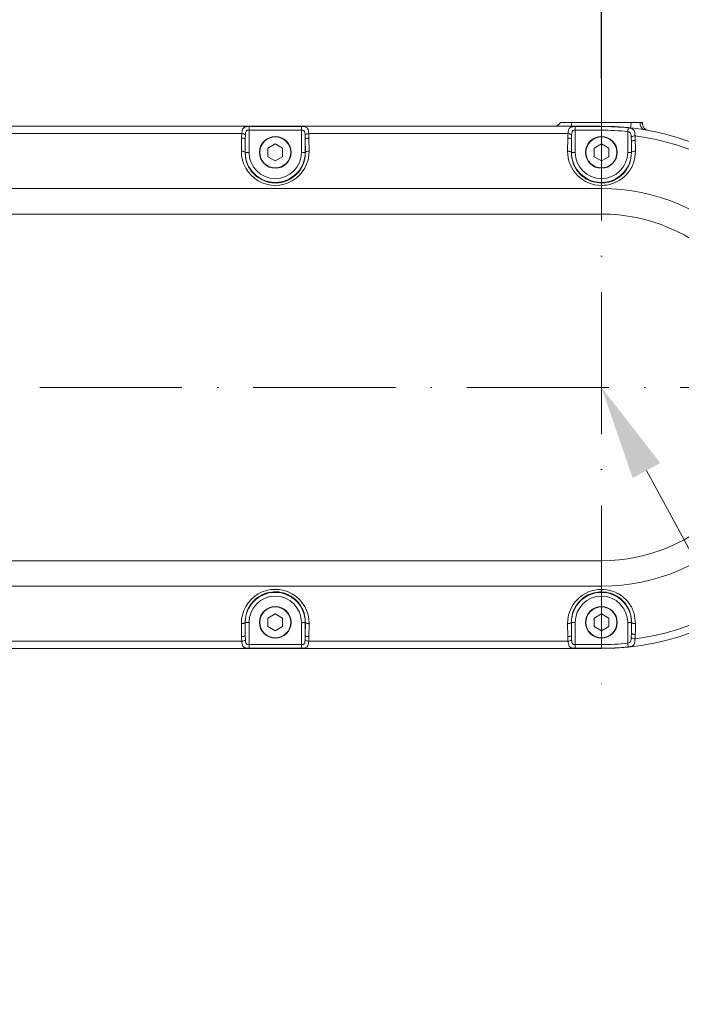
# Model space of a CAD drawing. Header units: millimetres. Extents: x 19214 to 26510, y -7957 to -532.
# Tile 147 of 150: x 22712 to 22889, y -2057 to -1793. Entities that reach past the tile are written whole.
import ezdxf

# ---------------------------------------------------------------- set-up
doc = ezdxf.new("R2010")
doc.units = ezdxf.units.MM
doc.header["$LTSCALE"] = 0.3175
doc.linetypes.add('ACAD_ISO10W100', pattern=[18, 12, -3, 0, -3])
for name, color, linetype, lineweight in [('1轮廓实线层', 7, 'Continuous', 18), ('7标注层', 4, 'Continuous', 13), ('中心线', 4, 'ACAD_ISO10W100', 20), ('细实线', 1, 'Continuous', 20)]:
    doc.layers.add(name, color=color, linetype=linetype, lineweight=lineweight)
doc.styles.add('标准汉字', font='gbenor.shx', dxfattribs={"bigfont": 'gbcbig.shx'})
doc.dimstyles.new('M1：18', dxfattribs={"dimscale": 18, "dimtxt": 3.5, "dimasz": 2.5, "dimexe": 2, "dimexo": 0, "dimgap": 1.5, "dimtad": 1, "dimdec": 1, "dimdsep": 46, "dimtxsty": '标准汉字', "dimcen": 5, "dimdle": 5, "dimclrd": 1, "dimclre": 1, "dimclrt": 256, "dimadec": 4, "dimazin": 2, "dimtfac": 1, "dimtdec": 1, "dimtmove": 0, "dimatfit": 3, "dimfxl": 1, "dimtolj": 1, "dimarcsym": 0})

# ---------------------------------------------------------------- blocks, each defined once
blk = doc.blocks.new('*D26')
at = {"layer": '7标注层', "color": 1, "lineweight": -2, "ltscale": 10, "transparency": 16777216}
for p, q in [((22118.02, -2029.32), (22118.02, -1641.83)), ((22868.02, -1808.73), (22868.02, -1641.83)), ((22163.02, -1677.83), (22823.02, -1677.83))]:
    blk.add_line(p, q, dxfattribs=at)
at = {"layer": '7标注层', "color": 1, "transparency": 16777216}
for points in [[(22163.02, -1670.33), (22163.02, -1685.33), (22118.02, -1677.83)], [(22823.02, -1685.33), (22823.02, -1670.33), (22868.02, -1677.83)]]:
    blk.add_solid(points, dxfattribs=at)
at = {"layer": 'Defpoints', "color": 0, "transparency": 16777216}
for p in [(22868.02, -1677.83), (22868.02, -1808.73), (22118.02, -2029.32)]:
    blk.add_point(p, dxfattribs=at)
at = {"layer": '7标注层', "transparency": 16777216, "insert": (22493.02, -1619.33), "char_height": 63, "attachment_point": 5, "style": '标准汉字'}
blk.add_mtext('\\A1;750', dxfattribs=at)
blk = doc.blocks.new('*D29')
at = {"layer": '7标注层', "color": 1, "lineweight": -2, "ltscale": 10, "transparency": 16777216}
for p, q in [((22868.02, -1808.73), (22868.02, -1641.83)), ((23018.02, -1863.05), (23018.02, -1641.83)), ((22913.02, -1677.83), (22973.02, -1677.83))]:
    blk.add_line(p, q, dxfattribs=at)
at = {"layer": '7标注层', "color": 1, "transparency": 16777216}
for points in [[(22913.02, -1670.33), (22913.02, -1685.33), (22868.02, -1677.83)], [(22973.02, -1685.33), (22973.02, -1670.33), (23018.02, -1677.83)]]:
    blk.add_solid(points, dxfattribs=at)
at = {"layer": 'Defpoints', "color": 0, "transparency": 16777216}
for p in [(23018.02, -1677.83), (22868.02, -1808.73), (23018.02, -1863.05)]:
    blk.add_point(p, dxfattribs=at)
at = {"layer": '7标注层', "transparency": 16777216, "insert": (22943.02, -1619.33), "char_height": 63, "attachment_point": 5, "style": '标准汉字'}
blk.add_mtext('\\A1;150', dxfattribs=at)
blk = doc.blocks.new('*D30')
at = {"layer": '7标注层', "color": 1, "lineweight": -2, "ltscale": 10, "transparency": 16777216}
for p, q in [((22118.02, -1312.58), (24046.52, -1312.58)), ((24010.52, -1357.58), (24010.52, -2772.55)), ((23623.2, -2817.55), (24046.52, -2817.55))]:
    blk.add_line(p, q, dxfattribs=at)
at = {"layer": '7标注层', "color": 1, "transparency": 16777216}
for points in [[(24018.02, -1357.58), (24003.02, -1357.58), (24010.52, -1312.58)], [(24003.02, -2772.55), (24018.02, -2772.55), (24010.52, -2817.55)]]:
    blk.add_solid(points, dxfattribs=at)
at = {"layer": 'Defpoints', "color": 0, "transparency": 16777216}
for p in [(22118.02, -1312.58), (23623.2, -2817.55), (24010.52, -2817.55)]:
    blk.add_point(p, dxfattribs=at)
at = {"layer": '7标注层', "transparency": 16777216, "insert": (23952.02, -2065.06), "char_height": 63, "attachment_point": 5, "rotation": 90, "style": '标准汉字'}
blk.add_mtext('\\A1;1505', dxfattribs=at)

msp = doc.modelspace()

# ---------------------------------------------------------------- hatches: boundary and pattern name
at = {"layer": '细实线', "ltscale": 10}
msp.add_hatch(color=256, dxfattribs=at).paths.add_polyline_path([(22876.376, -1915.849), (22883.806, -1911.824), (22868.016, -1891.547)], flags=0)

# ---------------------------------------------------------------- linework, layer by layer
at = {"layer": '1轮廓实线层', "ltscale": 10}
for p, q in [((22857.016, -1820.547), (22860.016, -1820.547)), ((22860.016, -1820.547), (22868.016, -1820.547)), ((22860.016, -1820.547), (22860.016, -1821.547)), ((22868.016, -1820.547), (22876.016, -1820.547)), ((22868.016, -1820.547), (22868.016, -1821.547)), ((22876.016, -1820.547), (22878.391, -1820.547)), ((22878.391, -1820.547), (22879.016, -1820.547)), ((22879.016, -1820.547), (22879.016, -1820.73)), ((22693.016, -1821.547), (22868.016, -1821.547)), ((22771.546, -1823.521), (22701.987, -1823.521)), ((22773.482, -1821.602), (22787.551, -1821.602)), ((22773.482, -1822.584), (22773.482, -1821.602)), ((22773.482, -1822.584), (22773.482, -1828.547)), ((22787.551, -1822.584), (22773.482, -1822.584)), ((22787.551, -1822.584), (22787.551, -1821.602)), ((22787.551, -1828.547), (22787.551, -1822.584)), ((22859.046, -1823.521), (22789.487, -1823.521)), ((22860.982, -1821.602), (22868.016, -1821.602)), ((22860.982, -1822.584), (22860.982, -1821.602)), ((22860.982, -1822.584), (22860.982, -1828.547)), ((22868.016, -1822.584), (22860.982, -1822.584)), ((22868.016, -1821.602), (22868.016, -1821.547)), ((22868.016, -1822.584), (22868.016, -1821.602)), ((22875.051, -1822.943), (22875.151, -1821.967)), ((22875.051, -1828.547), (22875.051, -1822.943)), ((22877.032, -1824.121), (22877.096, -1825.324)), ((22771.439, -1828.205), (22771.483, -1824.705)), ((22772.483, -1825.047), (22772.438, -1828.547)), ((22772.483, -1828.547), (22772.483, -1825.047)), ((22780.516, -1826.257), (22778.533, -1827.402)), ((22782.499, -1827.402), (22780.516, -1826.257)), ((22788.594, -1828.547), (22788.55, -1825.047)), ((22788.55, -1825.047), (22788.55, -1828.547)), ((22789.549, -1824.705), (22789.594, -1828.205)), ((22858.939, -1828.205), (22858.983, -1824.705)), ((22859.983, -1825.047), (22859.938, -1828.547)), ((22859.983, -1828.547), (22859.983, -1825.047)), ((22868.016, -1826.257), (22866.033, -1827.402)), ((22869.999, -1827.402), (22868.016, -1826.257)), ((22876.05, -1825.663), (22876.019, -1824.46)), ((22876.086, -1828.547), (22876.05, -1825.663)), ((22876.05, -1825.663), (22876.05, -1828.547)), ((22772.438, -1828.547), (22772.483, -1828.547)), ((22773.482, -1828.547), (22772.483, -1828.547)), ((22778.533, -1827.402), (22778.533, -1829.692)), ((22782.499, -1829.692), (22782.499, -1827.402)), ((22787.551, -1828.547), (22788.55, -1828.547)), ((22788.594, -1828.547), (22788.55, -1828.547)), ((22859.938, -1828.547), (22859.983, -1828.547)), ((22860.982, -1828.547), (22859.983, -1828.547)), ((22866.033, -1827.402), (22866.033, -1829.692)), ((22869.999, -1829.692), (22869.999, -1827.402)), ((22875.051, -1828.547), (22876.05, -1828.547)), ((22876.086, -1828.547), (22876.05, -1828.547)), ((22778.533, -1829.692), (22780.516, -1830.837)), ((22780.516, -1830.837), (22782.499, -1829.692)), ((22866.033, -1829.692), (22868.016, -1830.837)), ((22868.016, -1830.837), (22869.999, -1829.692)), ((22868.016, -1837.4), (22868.016, -1836.742)), ((22693.016, -1838.233), (22868.016, -1838.233)), ((22868.016, -1838.233), (22868.016, -1837.4)), ((22868.016, -1838.233), (22868.016, -1845.074)), ((22868.016, -1845.074), (22693.016, -1845.074)), ((22693.016, -1938.021), (22868.016, -1938.021)), ((22868.016, -1938.021), (22868.016, -1944.861)), ((22868.016, -1944.861), (22693.016, -1944.861)), ((22868.016, -1944.861), (22868.016, -1945.695)), ((22868.016, -1945.695), (22868.016, -1946.352)), ((22780.516, -1952.257), (22778.533, -1953.402)), ((22778.533, -1953.402), (22778.533, -1955.692)), ((22782.499, -1953.402), (22780.516, -1952.257)), ((22782.499, -1955.692), (22782.499, -1953.402)), ((22868.016, -1952.257), (22866.033, -1953.402)), ((22866.033, -1953.402), (22866.033, -1955.692)), ((22869.999, -1953.402), (22868.016, -1952.257)), ((22869.999, -1955.692), (22869.999, -1953.402)), ((22771.483, -1958.389), (22771.439, -1954.889)), ((22772.438, -1954.547), (22772.483, -1954.547)), ((22772.438, -1954.547), (22772.483, -1958.047)), ((22772.483, -1958.047), (22772.483, -1954.547)), ((22773.482, -1954.547), (22772.483, -1954.547)), ((22773.482, -1954.547), (22773.482, -1960.511)), ((22778.533, -1955.692), (22780.516, -1956.837)), ((22780.516, -1956.837), (22782.499, -1955.692)), ((22787.551, -1954.547), (22788.55, -1954.547)), ((22787.551, -1960.511), (22787.551, -1954.547)), ((22788.594, -1954.547), (22788.55, -1954.547)), ((22788.55, -1958.047), (22788.594, -1954.547)), ((22788.55, -1954.547), (22788.55, -1958.047)), ((22789.594, -1954.889), (22789.549, -1958.389)), ((22858.983, -1958.389), (22858.939, -1954.889)), ((22859.938, -1954.547), (22859.983, -1954.547)), ((22859.938, -1954.547), (22859.983, -1958.047)), ((22859.983, -1958.047), (22859.983, -1954.547)), ((22860.982, -1954.547), (22859.983, -1954.547)), ((22860.982, -1954.547), (22860.982, -1960.511)), ((22866.033, -1955.692), (22868.016, -1956.837)), ((22868.016, -1956.837), (22869.999, -1955.692)), ((22875.051, -1954.547), (22876.05, -1954.547)), ((22875.051, -1960.151), (22875.051, -1954.547)), ((22876.086, -1954.547), (22876.05, -1954.547)), ((22876.05, -1957.431), (22876.086, -1954.547)), ((22876.05, -1954.547), (22876.05, -1957.431)), ((22876.019, -1958.634), (22876.05, -1957.431)), ((22877.096, -1957.77), (22877.032, -1958.973)), ((22701.987, -1959.573), (22771.546, -1959.573)), ((22773.482, -1960.511), (22773.482, -1961.492)), ((22773.482, -1960.511), (22787.551, -1960.511)), ((22787.551, -1960.511), (22787.551, -1961.492)), ((22789.487, -1959.573), (22859.046, -1959.573)), ((22860.982, -1961.492), (22860.982, -1960.511)), ((22860.982, -1960.511), (22868.016, -1960.511)), ((22868.016, -1960.511), (22868.016, -1961.492)), ((22875.051, -1960.151), (22875.151, -1961.128)), ((22868.016, -1961.547), (22693.016, -1961.547)), ((22787.551, -1961.492), (22773.482, -1961.492)), ((22868.016, -1961.492), (22860.982, -1961.492)), ((22868.016, -1961.547), (22868.016, -1961.492))]:
    msp.add_line(p, q, dxfattribs=at)
at = {"layer": '1轮廓实线层', "lineweight": 20, "ltscale": 10}
for points in [[(22772.483, -1825.047), (22772.458, -1824.981), (22772.397, -1824.918), (22772.303, -1824.86), (22772.179, -1824.809), (22772.028, -1824.766), (22771.858, -1824.734), (22771.674, -1824.713), (22771.483, -1824.705)], [(22789.549, -1824.705), (22789.358, -1824.713), (22789.174, -1824.734), (22789.004, -1824.766), (22788.854, -1824.809), (22788.73, -1824.86), (22788.635, -1824.918), (22788.575, -1824.981), (22788.55, -1825.047)], [(22859.983, -1825.047), (22859.958, -1824.981), (22859.897, -1824.918), (22859.803, -1824.86), (22859.679, -1824.809), (22859.528, -1824.766), (22859.358, -1824.734), (22859.174, -1824.713), (22858.983, -1824.705)], [(22877.096, -1825.324), (22876.898, -1825.33), (22876.707, -1825.349), (22876.529, -1825.38), (22876.371, -1825.422), (22876.24, -1825.473), (22876.14, -1825.532), (22876.076, -1825.596), (22876.05, -1825.663)], [(22877.096, -1825.324), (22877.121, -1827.206), (22877.134, -1828.209)], [(22771.439, -1828.205), (22771.63, -1828.214), (22771.814, -1828.234), (22771.984, -1828.267), (22772.134, -1828.309), (22772.259, -1828.36), (22772.353, -1828.419), (22772.413, -1828.482), (22772.438, -1828.547)], [(22789.594, -1828.205), (22789.403, -1828.214), (22789.219, -1828.234), (22789.049, -1828.267), (22788.899, -1828.309), (22788.774, -1828.36), (22788.68, -1828.419), (22788.619, -1828.482), (22788.594, -1828.547)], [(22858.939, -1828.205), (22859.13, -1828.214), (22859.314, -1828.234), (22859.484, -1828.267), (22859.634, -1828.309), (22859.759, -1828.36), (22859.853, -1828.419), (22859.913, -1828.482), (22859.938, -1828.547)], [(22877.134, -1828.209), (22876.937, -1828.214), (22876.745, -1828.233), (22876.566, -1828.264), (22876.408, -1828.306), (22876.276, -1828.357), (22876.177, -1828.416), (22876.112, -1828.48), (22876.086, -1828.547)], [(22771.439, -1954.889), (22771.63, -1954.881), (22771.814, -1954.86), (22771.984, -1954.828), (22772.134, -1954.785), (22772.259, -1954.734), (22772.353, -1954.675), (22772.413, -1954.612), (22772.438, -1954.547)], [(22789.594, -1954.889), (22789.403, -1954.881), (22789.219, -1954.86), (22789.049, -1954.828), (22788.899, -1954.785), (22788.774, -1954.734), (22788.68, -1954.675), (22788.619, -1954.612), (22788.594, -1954.547)], [(22858.939, -1954.889), (22859.13, -1954.881), (22859.314, -1954.86), (22859.484, -1954.828), (22859.634, -1954.785), (22859.759, -1954.734), (22859.853, -1954.675), (22859.913, -1954.612), (22859.938, -1954.547)], [(22876.086, -1954.547), (22876.112, -1954.614), (22876.177, -1954.678), (22876.276, -1954.737), (22876.408, -1954.788), (22876.566, -1954.83), (22876.745, -1954.861), (22876.937, -1954.88), (22877.134, -1954.886)], [(22877.134, -1954.886), (22877.109, -1956.767), (22877.096, -1957.77)], [(22771.483, -1958.389), (22771.674, -1958.381), (22771.858, -1958.36), (22772.028, -1958.328), (22772.179, -1958.285), (22772.303, -1958.234), (22772.397, -1958.176), (22772.458, -1958.113), (22772.483, -1958.047)], [(22788.55, -1958.047), (22788.575, -1958.113), (22788.635, -1958.176), (22788.73, -1958.234), (22788.854, -1958.285), (22789.004, -1958.328), (22789.174, -1958.36), (22789.358, -1958.381), (22789.549, -1958.389)], [(22858.983, -1958.389), (22859.174, -1958.381), (22859.358, -1958.36), (22859.528, -1958.328), (22859.679, -1958.285), (22859.803, -1958.234), (22859.897, -1958.176), (22859.958, -1958.113), (22859.983, -1958.047)], [(22876.05, -1957.431), (22876.076, -1957.498), (22876.14, -1957.562), (22876.24, -1957.621), (22876.371, -1957.672), (22876.529, -1957.714), (22876.707, -1957.745), (22876.898, -1957.764), (22877.096, -1957.77)]]:
    msp.add_lwpolyline(points, dxfattribs=at)
at = {"layer": '1轮廓实线层', "ltscale": 10}
for centre, radius in [((22780.516, -1828.547), 4.25), ((22780.516, -1828.547), 4.15), ((22868.016, -1828.547), 4.25), ((22868.016, -1828.547), 4.15), ((22780.516, -1954.547), 4.25), ((22780.516, -1954.547), 4.15), ((22868.016, -1954.547), 4.25), ((22868.016, -1954.547), 4.15)]:
    msp.add_circle(centre, radius, dxfattribs=at)
at = {"layer": '1轮廓实线层', "lineweight": 20, "ltscale": 10}
for centre, radius, start, end in [((22855.284, -1819.547), 2, 270, 330), ((22865.983, -1819.726), 10.067, 347.0564, 355.3191), ((22880.129, -1820.828), 1.76, 170.83357, 253.94655), ((22881.016, -1820.73), 2, 180, 259.59788), ((22771.571, -1824.99), 1.469, 50.09402, 90.9927), ((22789.461, -1824.99), 1.469, 89.0073, 129.90598), ((22859.071, -1824.99), 1.469, 50.09402, 90.9927), ((22868.016, -1891.547), 70, 270, 90), ((22868.016, -1891.547), 69.945, 84.14563, 90), ((22868.016, -1891.547), 68.964, 84.14563, 90), ((22876.983, -1825.657), 1.537, 88.14924, 128.83986), ((22868.016, -1891.547), 68.026, 7.61622, 82.38378), ((22780.516, -1828.547), 8.034, 180, 0), ((22780.516, -1828.547), 7.034, 180, 0), ((22868.016, -1828.547), 8.034, 180, 0), ((22868.016, -1828.547), 7.034, 180, 0), ((22868.016, -1891.547), 53.314, 270, 90), ((22868.016, -1891.547), 46.473, 270, 90), ((22868.016, -1891.547), 68.026, 277.61622, 352.38378), ((22780.516, -1954.547), 8.034, 0, 180), ((22780.516, -1954.547), 7.034, 0, 180), ((22868.016, -1954.547), 8.034, 0, 180), ((22868.016, -1954.547), 7.034, 0, 180), ((22876.983, -1957.437), 1.537, 231.16014, 271.85076), ((22771.571, -1958.104), 1.469, 269.0073, 309.90598), ((22789.461, -1958.104), 1.469, 230.09402, 270.9927), ((22859.071, -1958.104), 1.469, 269.0073, 309.90598), ((22868.016, -1891.547), 68.964, 270, 275.85437), ((22868.016, -1891.547), 69.945, 270, 275.85437)]:
    msp.add_arc(centre, radius, start, end, dxfattribs=at)
at = {"layer": '1轮廓实线层', "ltscale": 10}
for centre, major_axis, ratio, start_param, end_param in [((22773.482, -1824.897), (0, 5.495), 0.3639702, 1.3177845, 1.5358897), ((22773.482, -1825.239), (0, 5.495), 0.1819851, 1.3177845, 1.5358897), ((22787.551, -1825.239), (0, 5.495), 0.1819851, 4.7472956, 4.9654008), ((22787.551, -1824.897), (0, 5.495), 0.3639702, 4.7472956, 4.9654008), ((22860.982, -1824.897), (0, 5.495), 0.3639702, 1.3177845, 1.5358897), ((22860.982, -1825.239), (0, 5.495), 0.1819851, 1.3177845, 1.5358897), ((22780.516, -1828.32), (0, 9.079), 0.9999192, 1.5580859, 4.7250994), ((22868.016, -1828.32), (0, 9.079), 0.9999192, 1.5580859, 3.1415927), ((22780.516, -1954.774), (0, 9.079), 0.9999192, 4.6996785, 7.8666921), ((22868.016, -1954.774), (0, 9.079), 0.9999192, 0, 1.5835068), ((22773.482, -1958.198), (0, 5.495), 0.3639702, 1.6057029, 1.8238082), ((22773.482, -1957.856), (0, 5.495), 0.1819851, 1.6057029, 1.8238082), ((22787.551, -1957.856), (0, 5.495), 0.1819851, 4.4593772, 4.6774824), ((22787.551, -1958.198), (0, 5.495), 0.3639702, 4.4593772, 4.6774824), ((22860.982, -1958.198), (0, 5.495), 0.3639702, 1.6057029, 1.8238082), ((22860.982, -1957.856), (0, 5.495), 0.1819851, 1.6057029, 1.8238082)]:
    msp.add_ellipse(centre, major_axis=major_axis, ratio=ratio, start_param=start_param, end_param=end_param, dxfattribs=at)
for points, knots in [([(22878.391, -1820.547), (22878.569, -1820.598), (22878.928, -1820.702), (22878.987, -1820.721), (22879.016, -1820.73)], [0, 0, 0, 0, 38352.8459491, 77522.3522437, 77522.3522437, 77522.3522437, 77522.3522437]), ([(22771.546, -1823.521), (22771.551, -1823.442), (22771.574, -1823.12), (22771.649, -1822.609), (22771.857, -1822.087), (22772.202, -1821.788), (22772.578, -1821.676), (22772.921, -1821.623), (22773.198, -1821.604), (22773.418, -1821.602), (22773.482, -1821.602)], [0, 0, 0, 0, 16336.6630353, 66509.3967644, 115688.0932176, 166658.5756526, 200831.9832224, 213677.937517, 243378.8995637, 255729.749878, 255729.749878, 255729.749878, 255729.749878]), ([(22773.482, -1822.584), (22773.374, -1822.587), (22773.18, -1822.593), (22772.985, -1822.647), (22772.833, -1822.731), (22772.746, -1822.819), (22772.638, -1823.005), (22772.561, -1823.282), (22772.527, -1823.607), (22772.517, -1823.811), (22772.514, -1823.863)], [0, 0, 0, 0, 40369.152842, 72670.4974105, 82308.1443539, 116538.511616, 127936.0667733, 177638.6975749, 235612.8465238, 255745.4245152, 255745.4245152, 255745.4245152, 255745.4245152]), ([(22787.551, -1821.602), (22787.66, -1821.603), (22787.969, -1821.607), (22788.259, -1821.64), (22788.589, -1821.713), (22788.901, -1821.83), (22789.227, -1822.173), (22789.419, -1822.739), (22789.464, -1823.258), (22789.487, -1823.521)], [0, 0, 0, 0, 18614.6712467, 52886.5709615, 53687.4271995, 89428.2118354, 130457.5513946, 178482.8244561, 227816.8916648, 227816.8916648, 227816.8916648, 227816.8916648]), ([(22788.519, -1823.863), (22788.508, -1823.692), (22788.488, -1823.376), (22788.399, -1822.986), (22788.23, -1822.737), (22787.993, -1822.621), (22787.757, -1822.587), (22787.605, -1822.585), (22787.551, -1822.584)], [0, 0, 0, 0, 50585.2176696, 93500.3283773, 125500.3017316, 152482.3374054, 180689.7668524, 196351.0665445, 196351.0665445, 196351.0665445, 196351.0665445]), ([(22859.046, -1823.521), (22859.051, -1823.442), (22859.074, -1823.12), (22859.149, -1822.609), (22859.357, -1822.087), (22859.702, -1821.788), (22860.078, -1821.676), (22860.421, -1821.623), (22860.698, -1821.604), (22860.918, -1821.602), (22860.982, -1821.602)], [0, 0, 0, 0, 16419.4200775, 66846.3150778, 116274.1372828, 167502.8221645, 201849.342819, 214760.3711854, 244611.7901378, 257025.2064633, 257025.2064633, 257025.2064633, 257025.2064633]), ([(22860.982, -1822.584), (22860.874, -1822.587), (22860.68, -1822.593), (22860.485, -1822.647), (22860.333, -1822.731), (22860.246, -1822.819), (22860.138, -1823.005), (22860.061, -1823.282), (22860.027, -1823.607), (22860.017, -1823.811), (22860.014, -1823.863)], [0, 0, 0, 0, 40573.655822, 73038.6332823, 82725.1028385, 117128.8750799, 128584.1682335, 178538.5837616, 236806.4194834, 257040.98555, 257040.98555, 257040.98555, 257040.98555]), ([(22876.019, -1824.46), (22876.007, -1824.272), (22875.986, -1823.923), (22875.881, -1823.489), (22875.685, -1823.2), (22875.414, -1823.039), (22875.188, -1822.972), (22875.066, -1822.946), (22875.051, -1822.943)], [0, 0, 0, 0, 53035.6255948, 98117.0023443, 132896.5444086, 162919.3473374, 193104.1171707, 197342.7739726, 197342.7739726, 197342.7739726, 197342.7739726]), ([(22875.151, -1821.967), (22875.181, -1821.97), (22875.399, -1821.993), (22875.648, -1822.034), (22876.037, -1822.13), (22876.426, -1822.282), (22876.795, -1822.661), (22876.995, -1823.272), (22877.02, -1823.835), (22877.032, -1824.121)], [0, 0, 0, 0, 5191.9766558, 37001.8986237, 42568.4835533, 81271.1559787, 125222.8873063, 176141.8989641, 228990.2193881, 228990.2193881, 228990.2193881, 228990.2193881]), ([(22772.438, -1828.547), (22772.472, -1829.169), (22772.557, -1830.747), (22773.593, -1833.148), (22775.596, -1835.292), (22778.177, -1836.561), (22780.885, -1836.875), (22783.437, -1836.337), (22785.668, -1835.06), (22787.413, -1833.126), (22788.449, -1830.852), (22788.55, -1829.258), (22788.594, -1828.547)], [0, 0, 0, 0, 23888.9791819, 60597.4069127, 97004.4821566, 130905.4767108, 162264.7896166, 192256.9852635, 222414.2430938, 254043.1563773, 287940.3369307, 315217.6817664, 315217.6817664, 315217.6817664, 315217.6817664]), ([(22859.938, -1828.547), (22859.972, -1829.169), (22860.057, -1830.746), (22861.093, -1833.151), (22863.096, -1835.28), (22865.559, -1836.539), (22867.265, -1836.68), (22868.016, -1836.742)], [0, 0, 0, 0, 25597.9192024, 64932.3486873, 103943.8679069, 140270.0295596, 168861.5963318, 168861.5963318, 168861.5963318, 168861.5963318]), ([(22877.134, -1828.209), (22877.036, -1829.292), (22876.838, -1831.46), (22875.115, -1834.323), (22872.588, -1836.393), (22870.034, -1837.303), (22868.499, -1837.376), (22868.016, -1837.4)], [0, 0, 0, 0, 39122.2365684, 78297.4301087, 116646.4609986, 152505.2293195, 168967.8284552, 168967.8284552, 168967.8284552, 168967.8284552]), ([(22868.016, -1836.742), (22868.444, -1836.721), (22869.806, -1836.656), (22872.076, -1835.837), (22874.309, -1833.986), (22875.827, -1831.438), (22876, -1829.511), (22876.086, -1828.547)], [0, 0, 0, 0, 16268.90145, 51815.6378931, 90127.076024, 129527.6573943, 168964.5649244, 168964.5649244, 168964.5649244, 168964.5649244]), ([(22788.594, -1954.547), (22788.561, -1953.925), (22788.475, -1952.348), (22787.44, -1949.946), (22785.436, -1947.802), (22782.856, -1946.534), (22780.147, -1946.219), (22777.596, -1946.757), (22775.365, -1948.034), (22773.619, -1949.969), (22772.583, -1952.242), (22772.483, -1953.836), (22772.438, -1954.547)], [0, 0, 0, 0, 23840.8620349, 60475.3517039, 96809.09587, 130641.8070903, 161937.9561137, 191869.7415239, 221966.2566493, 253531.4630218, 287360.3679235, 314582.770771, 314582.770771, 314582.770771, 314582.770771]), ([(22868.016, -1946.352), (22867.342, -1946.402), (22865.799, -1946.516), (22863.575, -1947.527), (22861.639, -1949.258), (22860.208, -1951.658), (22860.033, -1953.535), (22859.938, -1954.547)], [0, 0, 0, 0, 25631.3556284, 58620.773272, 91768.1771779, 127161.6286551, 168544.6241243, 168544.6241243, 168544.6241243, 168544.6241243]), ([(22868.016, -1945.695), (22868.983, -1945.784), (22870.913, -1945.963), (22873.51, -1947.345), (22875.578, -1949.42), (22876.919, -1952.041), (22877.065, -1953.966), (22877.134, -1954.886)], [0, 0, 0, 0, 32740.8156102, 65381.2653933, 99191.5975583, 135471.5229252, 168630.1693285, 168630.1693285, 168630.1693285, 168630.1693285]), ([(22876.086, -1954.547), (22876.025, -1953.729), (22875.898, -1952.017), (22874.715, -1949.685), (22872.889, -1947.832), (22870.589, -1946.593), (22868.873, -1946.432), (22868.016, -1946.352)], [0, 0, 0, 0, 33428.727044, 69951.4812382, 103809.8259685, 136265.3498453, 168644.356274, 168644.356274, 168644.356274, 168644.356274]), ([(22875.051, -1960.151), (22875.161, -1960.124), (22875.39, -1960.068), (22875.686, -1959.898), (22875.883, -1959.599), (22875.986, -1959.165), (22876.007, -1958.824), (22876.019, -1958.634)], [0, 0, 0, 0, 26633.9320758, 54916.9747549, 86769.0279032, 122908.7437707, 168663.6758826, 168663.6758826, 168663.6758826, 168663.6758826]), ([(22773.482, -1961.492), (22773.373, -1961.491), (22773.063, -1961.487), (22772.773, -1961.454), (22772.443, -1961.382), (22772.131, -1961.265), (22771.806, -1960.921), (22771.613, -1960.355), (22771.568, -1959.836), (22771.546, -1959.573)], [0, 0, 0, 0, 18549.6719772, 52701.9000408, 53499.9598249, 89115.943713, 130002.015789, 177859.5927562, 227021.3937838, 227021.3937838, 227021.3937838, 227021.3937838]), ([(22772.514, -1959.231), (22772.524, -1959.402), (22772.544, -1959.718), (22772.634, -1960.108), (22772.802, -1960.357), (22773.039, -1960.474), (22773.276, -1960.507), (22773.428, -1960.51), (22773.482, -1960.511)], [0, 0, 0, 0, 50402.728977, 93163.0212853, 125047.5531417, 151932.2497777, 180037.9195179, 195642.7202913, 195642.7202913, 195642.7202913, 195642.7202913]), ([(22787.551, -1960.511), (22787.659, -1960.507), (22787.853, -1960.502), (22788.048, -1960.447), (22788.199, -1960.364), (22788.287, -1960.275), (22788.394, -1960.089), (22788.472, -1959.812), (22788.505, -1959.487), (22788.516, -1959.284), (22788.519, -1959.231)], [0, 0, 0, 0, 40295.5316894, 72537.9683529, 82158.0391366, 116325.9805385, 127702.7499946, 177314.7381963, 235183.1597923, 255279.0220368, 255279.0220368, 255279.0220368, 255279.0220368]), ([(22789.487, -1959.573), (22789.481, -1959.652), (22789.459, -1959.974), (22789.384, -1960.486), (22789.175, -1961.008), (22788.83, -1961.306), (22788.455, -1961.419), (22788.112, -1961.471), (22787.834, -1961.49), (22787.615, -1961.492), (22787.551, -1961.492)], [0, 0, 0, 0, 16307.8694897, 66392.1732318, 115484.1916996, 166364.8381069, 200478.0146755, 213301.3278365, 242949.9416157, 255279.0234225, 255279.0234225, 255279.0234225, 255279.0234225]), ([(22860.982, -1961.492), (22860.873, -1961.491), (22860.563, -1961.487), (22860.273, -1961.454), (22859.943, -1961.382), (22859.631, -1961.265), (22859.306, -1960.921), (22859.113, -1960.355), (22859.068, -1959.836), (22859.046, -1959.573)], [0, 0, 0, 0, 18646.4852923, 52976.9585788, 53779.1835478, 89581.0522038, 130680.5143702, 178787.8666803, 228206.2499774, 228206.2499774, 228206.2499774, 228206.2499774]), ([(22860.014, -1959.231), (22860.024, -1959.402), (22860.044, -1959.718), (22860.134, -1960.108), (22860.302, -1960.357), (22860.539, -1960.474), (22860.776, -1960.507), (22860.928, -1960.51), (22860.982, -1960.511)], [0, 0, 0, 0, 50661.4850051, 93641.2988278, 125689.5185437, 152712.2350342, 180962.1928241, 196647.1050587, 196647.1050587, 196647.1050587, 196647.1050587]), ([(22877.032, -1958.973), (22877.019, -1959.262), (22876.995, -1959.809), (22876.799, -1960.424), (22876.453, -1960.791), (22876.07, -1960.952), (22875.72, -1961.045), (22875.444, -1961.095), (22875.217, -1961.12), (22875.151, -1961.128)], [0, 0, 0, 0, 53183.1834713, 100636.814024, 147442.2681024, 179918.301072, 190017.7772126, 217229.5280411, 228422.8368765, 228422.8368765, 228422.8368765, 228422.8368765])]:
    msp.add_open_spline(points, degree=3, knots=knots, dxfattribs=at)
at = {"layer": '7标注层', "ltscale": 10}
msp.add_arc((22118.016, -2817.547), 1504.97, 298.995883, 183.004117, dxfattribs=at)
at = {"layer": '中心线', "ltscale": 10}
for p, q in [((22868.016, -1808.727), (22868.016, -1974.367)), ((23041.733, -1891.547), (22295.055, -1891.547))]:
    msp.add_line(p, q, dxfattribs=at)
at = {"layer": '细实线', "ltscale": 10}
msp.add_line((22880.091, -1913.837), (22951.953, -2046.489), dxfattribs=at)

# ---------------------------------------------------------------- dimensions: what is measured, and where the dimension line sits
at = {"layer": '7标注层', "ltscale": 10}
dim = msp.add_linear_dim(base=(24010.52, -2817.547), p1=(22118.016, -1312.577), p2=(23623.204, -2817.547), angle=270, dimstyle='M1：18', override={"dimsah": 1, "dimtzin": 8}, dxfattribs=at)
dim.commit()
dim.dimension.update_dxf_attribs({"geometry": '*D30', "text_midpoint": (23952.02, -2065.062)})
for base, p1, p2, picture, middle in [((22868.016, -1677.828), (22118.016, -2029.32), (22868.016, -1808.727), '*D26', (22493.016, -1619.328)), ((23018.016, -1677.828), (22868.016, -1808.727), (23018.016, -1863.053), '*D29', (22943.016, -1619.328))]:
    dim = msp.add_linear_dim(base=base, p1=p1, p2=p2, dimstyle='M1：18', override={"dimsah": 1, "dimtzin": 8}, dxfattribs=at)
    dim.commit()
    dim.dimension.update_dxf_attribs({"geometry": picture, "text_midpoint": middle})

doc.saveas('drawing.dxf')
